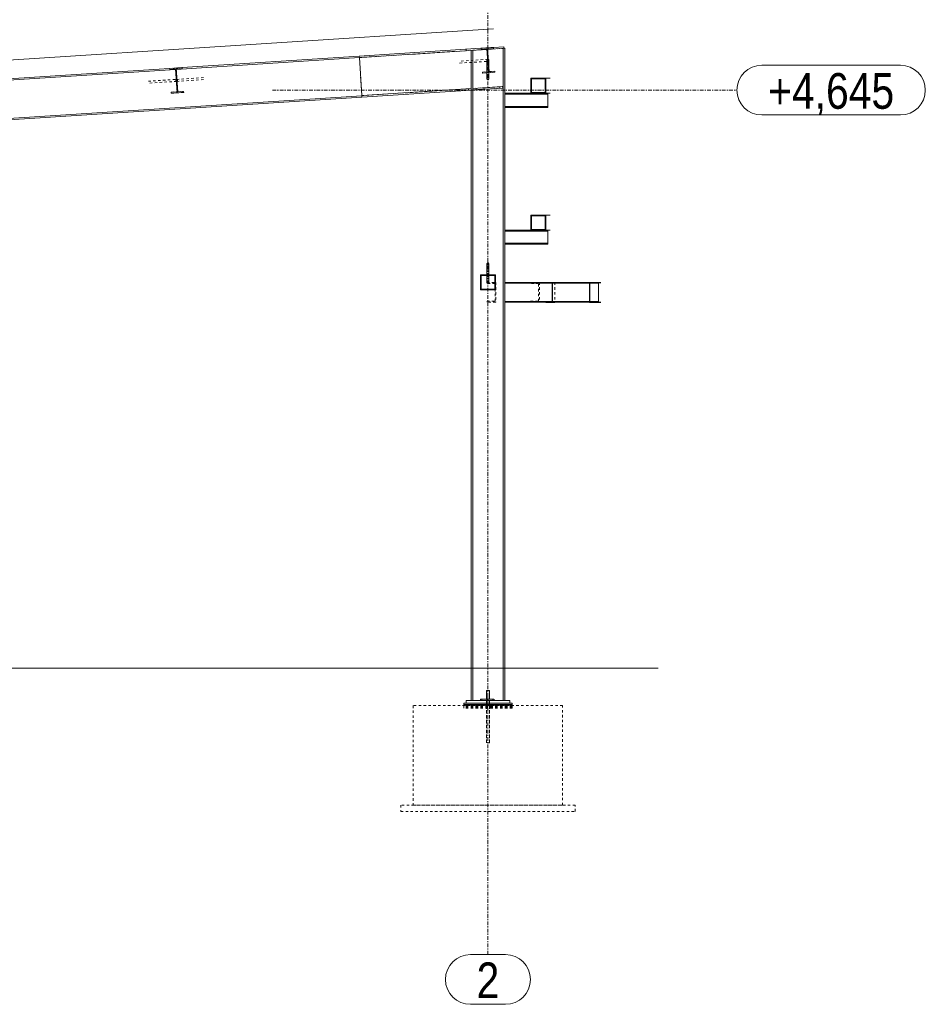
# Model space of a CAD drawing. Header units: millimetres. Extents: x 160938 to 520640, y 9197 to 248394.
# Tile 61 of 137: x 269232 to 276505, y 99009 to 106919. Entities that reach past the tile are written whole.
import ezdxf

# ---------------------------------------------------------------- set-up
doc = ezdxf.new("R2010")
doc.units = ezdxf.units.MM
doc.header["$LTSCALE"] = 10
doc.linetypes.add('DXK_LINE_DOT2', pattern=[3.9198, 1.9599, -1.9599])
doc.linetypes.add('DXK_LINE_DOT3', pattern=[5.9187, 2.979, -0.9799, 0.9799, -0.9799])
doc.styles.add('Arial Narrow', font='ARIALN.TTF', dxfattribs={"height": 0.2})

msp = doc.modelspace()

# ---------------------------------------------------------------- linework, layer by layer
at = {"color": 252, "linetype": 'DXK_LINE_DOT3', "lineweight": 15}
for p, q in [((272992.2, 99408.8), (272992.2, 107853.8)), ((271260.7, 106353.8), (274992.2, 106353.8))]:
    msp.add_line(p, q, dxfattribs=at)
at = {"color": 252, "lineweight": 15}
for p, q in [((273035.6, 106846), (262707.2, 106179.9)), ((263007, 101708.8), (274359.1, 101708.8))]:
    msp.add_line(p, q, dxfattribs=at)
at = {"color": 252, "linetype": 'Continuous', "lineweight": 15}
for p, q in [((272935.8, 106689.6), (271959.1, 106626.6)), ((272983.7, 106680.6), (271959.8, 106614.6)), ((272816.8, 106669.9), (272816, 106681.8)), ((272870.2, 106673.3), (272857.2, 106672.5)), ((272857.2, 101448.8), (272857.2, 106672.5)), ((272870.2, 101448.8), (272870.2, 106673.3)), ((272935.8, 106689.6), (273035.6, 106696)), ((272936.4, 106681.1), (272935.8, 106689.6)), ((272983.5, 106684.2), (272936.4, 106681.1)), ((272995.3, 106501.5), (272983.5, 106684.2)), ((273036.2, 106687.6), (272989.1, 106684.5)), ((272989.1, 106684.5), (273000.9, 106501.9)), ((273119.2, 106689.4), (272989.3, 106681)), ((273118.4, 106701.3), (273035.6, 106696)), ((273035.6, 106696), (273036.2, 106687.6)), ((273127.2, 106689.9), (273114.2, 106689.1)), ((273114.2, 106689.1), (273114.2, 101448.8)), ((273119.2, 106689.4), (273118.4, 106701.3)), ((273127.2, 106689.9), (273127.2, 101448.8)), ((271959.8, 106615.1), (270489.3, 106520.2)), ((271959.1, 106626.6), (270535.6, 106534.8)), ((271959.1, 106626.6), (271959.8, 106615.1)), ((271959.8, 106614.6), (271959.1, 106626.6)), ((271979.5, 106309.2), (271959.8, 106614.6)), ((272984.2, 106591.8), (272984.2, 106500.8)), ((273000.2, 106591.8), (273000.2, 106512.8)), ((270483.7, 106519.9), (267989.3, 106359)), ((270435.8, 106528.3), (268035.6, 106373.5)), ((270435.8, 106528.3), (270535.6, 106534.8)), ((270436.4, 106519.8), (270435.8, 106528.3)), ((270483.5, 106522.9), (270436.4, 106519.8)), ((270495.3, 106340.3), (270483.5, 106522.9)), ((270536.2, 106526.3), (270489.1, 106523.2)), ((270489.1, 106523.2), (270500.9, 106340.6)), ((270535.6, 106534.8), (270536.2, 106526.3)), ((272948.2, 106498.5), (272995.3, 106501.5)), ((272948.8, 106490), (272948.2, 106498.5)), ((273048.6, 106496.5), (272948.8, 106490)), ((272984.2, 106492.3), (272984.2, 106444.3)), ((273000.2, 106493.3), (273000.2, 106444.3)), ((273048, 106504.9), (273000.9, 106501.9)), ((273048.6, 106496.5), (273048, 106504.9)), ((275192.2, 106553.8), (276304.6, 106553.8)), ((272984.2, 106444.3), (272985.3, 106448.5)), ((272985.3, 106440.2), (272984.2, 106444.3)), ((272985.3, 106448.5), (272988.2, 106451.6)), ((272988.2, 106437.1), (272985.3, 106440.2)), ((272988.2, 106451.6), (272992.2, 106452.7)), ((272992.2, 106436), (272988.2, 106437.1)), ((272992.2, 106452.7), (272996.2, 106451.6)), ((272996.2, 106437.1), (272992.2, 106436)), ((272996.2, 106451.6), (272999.1, 106448.5)), ((272999.1, 106440.2), (272996.2, 106437.1)), ((272999.1, 106448.5), (273000.2, 106444.3)), ((273000.2, 106444.3), (272999.1, 106440.2)), ((273336.6, 106328.8), (273336.6, 106448.8)), ((273456.7, 106448.8), (273336.6, 106448.8)), ((273341.6, 106333.8), (273341.6, 106443.8)), ((273341.6, 106443.8), (273451.7, 106443.8)), ((273451.7, 106443.8), (273451.7, 106333.8)), ((273456.7, 106448.8), (273492.4, 106448.8)), ((273456.7, 106328.8), (273456.7, 106448.8)), ((270448.2, 106337.2), (270495.3, 106340.3)), ((270448.8, 106328.7), (270448.2, 106337.2)), ((270548.6, 106335.2), (270448.8, 106328.7)), ((270548, 106343.7), (270500.9, 106340.6)), ((270548.6, 106335.2), (270548, 106343.7)), ((271979.5, 106309.2), (272856.4, 106365.8)), ((271980.3, 106297.3), (272857.2, 106353.8)), ((272837.2, 106352.5), (272836.5, 106364.5)), ((272857.2, 106353.8), (272856.4, 106365.8)), ((272857.2, 106365.8), (272856.4, 106365.8)), ((272871.5, 106366.8), (273112.1, 106382.3)), ((272872.3, 106354.8), (272871.5, 106366.8)), ((272872.3, 106354.8), (273112.9, 106370.4)), ((273112.9, 106370.4), (273112.1, 106382.3)), ((273336.6, 106328.8), (273127.2, 106328.8)), ((273127.2, 106320.8), (273473.1, 106320.8)), ((273336.6, 106328.8), (273456.7, 106328.8)), ((273451.7, 106333.8), (273341.6, 106333.8)), ((273472.4, 106328.8), (273456.7, 106328.8)), ((273473.1, 106328.8), (273472.4, 106328.8)), ((273473.1, 106328.8), (273492.4, 106328.8)), ((273473.1, 106214.8), (273473.1, 106328.8)), ((271979.6, 106308.7), (264045.8, 105797)), ((264046.6, 105785.5), (271980.3, 106297.3)), ((271980.3, 106297.3), (271979.5, 106309.2)), ((271979.6, 106308.7), (271980.3, 106297.3)), ((273127.2, 106222.8), (273473.1, 106222.8)), ((273127.2, 106214.8), (273473.1, 106214.8)), ((275192.2, 106153.8), (276304.6, 106153.8)), ((273336.6, 105228.8), (273336.6, 105348.8)), ((273456.7, 105348.8), (273336.6, 105348.8)), ((273341.6, 105233.8), (273341.6, 105343.8)), ((273341.6, 105343.8), (273451.7, 105343.8)), ((273451.7, 105343.8), (273451.7, 105233.8)), ((273456.7, 105348.8), (273492.4, 105348.8)), ((273456.7, 105228.8), (273456.7, 105348.8)), ((273336.6, 105228.8), (273127.2, 105228.8)), ((273127.2, 105220.8), (273473.1, 105220.8)), ((273336.6, 105228.8), (273456.7, 105228.8)), ((273451.7, 105233.8), (273341.6, 105233.8)), ((273472.4, 105228.8), (273456.7, 105228.8)), ((273473.1, 105228.8), (273472.4, 105228.8)), ((273473.1, 105228.8), (273492.4, 105228.8)), ((273473.1, 105114.8), (273473.1, 105228.8)), ((273127.2, 105122.8), (273473.1, 105122.8)), ((273127.2, 105114.8), (273473.1, 105114.8)), ((272984.2, 104957.5), (272985.3, 104961.7)), ((272984.2, 104957.5), (272984.2, 104868.8)), ((272985.3, 104953.3), (272984.2, 104957.5)), ((272985.3, 104961.7), (272988.2, 104964.7)), ((272988.2, 104950.3), (272985.3, 104953.3)), ((272988.2, 104964.7), (272992.2, 104965.8)), ((272992.2, 104949.1), (272988.2, 104950.3)), ((272992.2, 104965.8), (272996.2, 104964.7)), ((272996.2, 104950.3), (272992.2, 104949.1)), ((272996.2, 104964.7), (272999.1, 104961.7)), ((272999.1, 104953.3), (272996.2, 104950.3)), ((272999.1, 104961.7), (273000.2, 104957.5)), ((273000.2, 104957.5), (272999.1, 104953.3)), ((273000.2, 104957.5), (273000.2, 104868.8)), ((272932.2, 104868.8), (273052.2, 104868.8)), ((272932.2, 104748.8), (272932.2, 104868.8)), ((273047.2, 104863.8), (272937.2, 104863.8)), ((272937.2, 104863.8), (272937.2, 104753.8)), ((272984.2, 104863.8), (272984.2, 104810)), ((273000.2, 104863.8), (273000.2, 104810)), ((273047.2, 104753.8), (273047.2, 104863.8)), ((273052.2, 104868.8), (273052.2, 104748.8)), ((273052.2, 104748.8), (272932.2, 104748.8)), ((272937.2, 104753.8), (273047.2, 104753.8)), ((273456.7, 104808.8), (273127.2, 104808.8)), ((273507.7, 104801.4), (273127.2, 104801.4)), ((273456.7, 104804.8), (273456.7, 104808.8)), ((273456.7, 104808.8), (273511.7, 104808.8)), ((273507.7, 104804.8), (273456.7, 104804.8)), ((273507.7, 104650.8), (273507.7, 104804.8)), ((273528.1, 104808.8), (273511.7, 104808.8)), ((273511.7, 104646.8), (273511.7, 104808.8)), ((273806.9, 104808.8), (273528.1, 104808.8)), ((273806.9, 104801.4), (273528.1, 104801.4)), ((273806.9, 104808.8), (273806.9, 104646.8)), ((273862, 104808.8), (273806.9, 104808.8)), ((273810.9, 104650.8), (273810.9, 104804.8)), ((273810.9, 104804.8), (273862, 104804.8)), ((273879.8, 104801.4), (273827.3, 104801.4)), ((273878.4, 104808.8), (273862, 104808.8)), ((273862, 104804.8), (273862, 104808.8)), ((273878.4, 104804.8), (273862, 104804.8)), ((273879.8, 104808.8), (273878.4, 104808.8)), ((273879.8, 104648.8), (273879.8, 104808.8)), ((273897.7, 104808.8), (273879.8, 104808.8)), ((273897.7, 104804.8), (273879.8, 104804.8)), ((273507.7, 104656.2), (273127.2, 104656.2)), ((273806.9, 104656.2), (273528.1, 104656.2)), ((273879.8, 104656.2), (273827.3, 104656.2)), ((273456.7, 104648.8), (273127.2, 104648.8)), ((273456.7, 104646.8), (273456.7, 104650.8)), ((273456.7, 104650.8), (273507.7, 104650.8)), ((273456.7, 104646.8), (273511.7, 104646.8)), ((273529.6, 104646.8), (273511.7, 104646.8)), ((273806.9, 104648.8), (273528.1, 104648.8)), ((273529.6, 104648.8), (273529.6, 104646.8)), ((273806.9, 104646.8), (273862, 104646.8)), ((273862, 104650.8), (273810.9, 104650.8)), ((273878.4, 104650.8), (273862, 104650.8)), ((273862, 104646.8), (273862, 104650.8)), ((273862, 104646.8), (273897.7, 104646.8)), ((273879.8, 104648.8), (273878.4, 104648.8)), ((273897.7, 104650.8), (273879.8, 104650.8)), ((273004.2, 101528.8), (272980.2, 101528.8)), ((272980.2, 101460.8), (272980.2, 101528.8)), ((273004.2, 101460.8), (273004.2, 101528.8)), ((272817.2, 101428.8), (272797.2, 101428.8)), ((272797.2, 101418.8), (272797.2, 101428.8)), ((272980.2, 101418.8), (272797.2, 101418.8)), ((272980.2, 101418.8), (272797.2, 101418.8)), ((272797.2, 101410.8), (272797.2, 101418.8)), ((272817.2, 101448.8), (272817.2, 101428.8)), ((272817.2, 101448.8), (273167.2, 101448.8)), ((272817.2, 101428.8), (273167.2, 101428.8)), ((272932.2, 101460.8), (273032.2, 101460.8)), ((272932.2, 101448.8), (272932.2, 101460.8)), ((272980.2, 101408.8), (272980.2, 101428.8)), ((272982.2, 101448.8), (272982.2, 101460.8)), ((273004.2, 101408.8), (273004.2, 101428.8)), ((273187.2, 101418.8), (273004.2, 101418.8)), ((273187.2, 101418.8), (273004.2, 101418.8)), ((273032.2, 101460.8), (273032.2, 101448.8)), ((273167.2, 101448.8), (273167.2, 101428.8)), ((273187.2, 101428.8), (273167.2, 101428.8)), ((273187.2, 101418.8), (273187.2, 101428.8)), ((273187.2, 101410.8), (273187.2, 101418.8)), ((272980.2, 101410.8), (272797.2, 101410.8)), ((272797.2, 101408.8), (272797.2, 101410.8)), ((272980.2, 101410.8), (272797.2, 101410.8)), ((273187.2, 101410.8), (273004.2, 101410.8)), ((273187.2, 101410.8), (273004.2, 101410.8)), ((273187.2, 101408.8), (273187.2, 101410.8)), ((272851, 99408.8), (273133.4, 99408.8)), ((272851, 99008.8), (273133.4, 99008.8))]:
    msp.add_line(p, q, dxfattribs=at)
at = {"color": 252, "linetype": 'DXK_LINE_DOT2', "lineweight": 15}
for p, q in [((271959.8, 106614.6), (272857.2, 106672.5)), ((272857.2, 106672.5), (272857.2, 106365.8)), ((272870.2, 106673.3), (273114.2, 106689.1)), ((272935.8, 106689.6), (273035.6, 106696)), ((273035.6, 106696), (272935.8, 106689.6)), ((272936.4, 106681.1), (272935.8, 106689.6)), ((272983.5, 106684.2), (272936.4, 106681.1)), ((272995.3, 106501.5), (272983.5, 106684.2)), ((272989.3, 106681), (272983.7, 106680.6)), ((273036.2, 106687.6), (272989.1, 106684.5)), ((272989.1, 106684.5), (273000.9, 106501.9)), ((273035.6, 106696), (273036.2, 106687.6)), ((271959.8, 106615.1), (271979.6, 106308.7)), ((272992.1, 106601), (272764.9, 106586.4)), ((272764.9, 106570.4), (272992.3, 106585)), ((272985.3, 106596.9), (272984.2, 106593)), ((272984.2, 106593), (272984.2, 106591.8)), ((272984.9, 106593), (272985.9, 106597)), ((272985.9, 106589), (272984.9, 106593)), ((272988.2, 106599.7), (272985.3, 106596.9)), ((272985.9, 106597), (272988.5, 106600)), ((272988.6, 106586.1), (272985.9, 106589)), ((272992.2, 106600.7), (272988.2, 106599.7)), ((272988.5, 106600), (272992.1, 106601)), ((272992.3, 106585), (272988.6, 106586.1)), ((272992.1, 106601), (272995.8, 106600)), ((272996.2, 106599.7), (272992.2, 106600.7)), ((272995.9, 106586.1), (272992.3, 106585)), ((272995.8, 106600), (272998.5, 106597)), ((272998.6, 106589), (272995.9, 106586.1)), ((272999.1, 106596.9), (272996.2, 106599.7)), ((272998.5, 106597), (272999.5, 106593)), ((272999.5, 106593), (272998.6, 106589)), ((273000.2, 106593), (272999.1, 106596.9)), ((273000.2, 106593), (273000.2, 106591.8)), ((270435.8, 106528.3), (270535.6, 106534.8)), ((270535.6, 106534.8), (270435.8, 106528.3)), ((270436.4, 106519.8), (270435.8, 106528.3)), ((270483.5, 106522.9), (270436.4, 106519.8)), ((270495.3, 106340.3), (270483.5, 106522.9)), ((270489.3, 106520.2), (270483.7, 106519.9)), ((270536.2, 106526.3), (270489.1, 106523.2)), ((270489.1, 106523.2), (270500.9, 106340.6)), ((270535.6, 106534.8), (270536.2, 106526.3)), ((272948.2, 106498.5), (272995.3, 106501.5)), ((272948.8, 106490), (272948.2, 106498.5)), ((273048.6, 106496.5), (272948.8, 106490)), ((272984.2, 106500.8), (272984.2, 106492.3)), ((273000.2, 106512.8), (273000.2, 106493.3)), ((273000.9, 106501.9), (273048, 106504.9)), ((273048, 106504.9), (273048.6, 106496.5)), ((270264.9, 106425.1), (270492.1, 106439.7)), ((270492.3, 106423.8), (270264.9, 106409.1)), ((270484.9, 106431.7), (270485.9, 106435.7)), ((270484.9, 106431.7), (270485.9, 106435.7)), ((270485.9, 106427.7), (270484.9, 106431.7)), ((270485.9, 106427.7), (270484.9, 106431.7)), ((270485.9, 106435.7), (270488.5, 106438.7)), ((270485.9, 106435.7), (270488.5, 106438.7)), ((270488.6, 106424.8), (270485.9, 106427.7)), ((270488.6, 106424.8), (270485.9, 106427.7)), ((270488.5, 106438.7), (270492.1, 106439.7)), ((270488.5, 106438.7), (270492.1, 106439.7)), ((270492.3, 106423.8), (270488.6, 106424.8)), ((270492.3, 106423.8), (270488.6, 106424.8)), ((270492.1, 106439.7), (270719.5, 106454.4)), ((270492.1, 106439.7), (270495.8, 106438.7)), ((270492.1, 106439.7), (270495.8, 106438.7)), ((270492.3, 106423.8), (270719.5, 106438.4)), ((270495.9, 106424.8), (270492.3, 106423.8)), ((270495.9, 106424.8), (270492.3, 106423.8)), ((270495.8, 106438.7), (270498.5, 106435.7)), ((270495.8, 106438.7), (270498.5, 106435.7)), ((270498.6, 106427.7), (270495.9, 106424.8)), ((270498.6, 106427.7), (270495.9, 106424.8)), ((270498.5, 106435.7), (270499.5, 106431.7)), ((270498.5, 106435.7), (270499.5, 106431.7)), ((270499.5, 106431.7), (270498.6, 106427.7)), ((270499.5, 106431.7), (270498.6, 106427.7)), ((270448.2, 106337.2), (270495.3, 106340.3)), ((270448.8, 106328.7), (270448.2, 106337.2)), ((270548.6, 106335.2), (270448.8, 106328.7)), ((270500.9, 106340.6), (270548, 106343.7)), ((270548, 106343.7), (270548.6, 106335.2)), ((272856.4, 106365.8), (271979.5, 106309.2)), ((272871.5, 106366.8), (273112.1, 106382.3)), ((272872.3, 106354.8), (272871.5, 106366.8)), ((272872.3, 106354.8), (273112.9, 106370.4)), ((272897.9, 106356.4), (272897.1, 106368.4)), ((273087.3, 106368.7), (273086.5, 106380.7)), ((273112.9, 106370.4), (273112.1, 106382.3)), ((273127.2, 106328.8), (273127.2, 106214.8)), ((273472.4, 106328.8), (273336.6, 106328.8)), ((273473.1, 106328.8), (273472.4, 106328.8)), ((273127.2, 105228.8), (273127.2, 105114.8)), ((273472.4, 105228.8), (273336.6, 105228.8)), ((273473.1, 105228.8), (273472.4, 105228.8)), ((272984.2, 104868.8), (272984.2, 104863.8)), ((273000.2, 104868.8), (273000.2, 104863.8)), ((272984.2, 104810), (272984.2, 104808.8)), ((272984.2, 104808.8), (272985.3, 104805)), ((272985, 104799.3), (272985, 104808.8)), ((272985, 104808.8), (273055, 104808.8)), ((273049.5, 104799.3), (272985, 104799.3)), ((272985.3, 104805), (272988.2, 104802.2)), ((272988.2, 104802.2), (272992.2, 104801.1)), ((272992.2, 104801.1), (272996.2, 104802.2)), ((272996.2, 104802.2), (272999.1, 104805)), ((272999.1, 104805), (273000.2, 104808.8)), ((273000.2, 104810), (273000.2, 104808.8)), ((273049.5, 104658.3), (273049.5, 104799.3)), ((273055, 104808.8), (273055, 104648.8)), ((273127.2, 104808.8), (273127.2, 104648.8)), ((273334.9, 104799.3), (273334.9, 104808.8)), ((273334.9, 104808.8), (273404.9, 104808.8)), ((273399.4, 104799.3), (273334.9, 104799.3)), ((273399.4, 104658.3), (273399.4, 104799.3)), ((273404.9, 104808.8), (273404.9, 104648.8)), ((273528.1, 104808.8), (273456.7, 104808.8)), ((273528.1, 104801.4), (273507.7, 104801.4)), ((273529.6, 104808.8), (273528.1, 104808.8)), ((273529.6, 104808.8), (273529.6, 104648.8)), ((273878.4, 104808.8), (273806.9, 104808.8)), ((273827.3, 104801.4), (273806.9, 104801.4)), ((273879.8, 104808.8), (273878.4, 104808.8)), ((273879.8, 104804.8), (273878.4, 104804.8)), ((272985, 104648.8), (272985, 104658.3)), ((272985, 104658.3), (273049.5, 104658.3)), ((273334.9, 104648.8), (273334.9, 104658.3)), ((273334.9, 104658.3), (273399.4, 104658.3)), ((273528.1, 104656.2), (273507.7, 104656.2)), ((273827.3, 104656.2), (273806.9, 104656.2)), ((273055, 104648.8), (272985, 104648.8)), ((273404.9, 104648.8), (273334.9, 104648.8)), ((273528.1, 104648.8), (273456.7, 104648.8)), ((273878.4, 104648.8), (273806.9, 104648.8)), ((273879.8, 104650.8), (273878.4, 104650.8)), ((273004.2, 101528.8), (272980.2, 101528.8)), ((272980.2, 101528.8), (272980.2, 101108.8)), ((273004.2, 101528.8), (273004.2, 101108.8)), ((273167.2, 101428.8), (272817.2, 101428.8)), ((273127.2, 101448.8), (272857.2, 101448.8)), ((273032.2, 101448.8), (272932.2, 101448.8)), ((272942.2, 101460.8), (273042.2, 101460.8)), ((272942.2, 101448.8), (272942.2, 101460.8)), ((273042.2, 101448.8), (272942.2, 101448.8)), ((272980.2, 101428.8), (272980.2, 101460.8)), ((273004.2, 101418.8), (272980.2, 101418.8)), ((273004.2, 101418.8), (272980.2, 101418.8)), ((272992.2, 101424.8), (272992.2, 101484.8)), ((272992.2, 101424.8), (272992.2, 101484.8)), ((272992.2, 101448.8), (272992.2, 101460.8)), ((272992.2, 101428.8), (272992.2, 101448.8)), ((272992.2, 101428.8), (272992.2, 101448.8)), ((273004.2, 101428.8), (273004.2, 101460.8)), ((273042.2, 101460.8), (273042.2, 101448.8)), ((272392.2, 101408.8), (272392.2, 100608.8)), ((273592.2, 101408.8), (272392.2, 101408.8)), ((272797.2, 101405.8), (272797.2, 101408.8)), ((273187.2, 101405.8), (272797.2, 101405.8)), ((273187.2, 101405.8), (272797.2, 101405.8)), ((272797.2, 101400.8), (272797.2, 101405.8)), ((273187.2, 101400.8), (272797.2, 101400.8)), ((273187.2, 101400.8), (272797.2, 101400.8)), ((272797.2, 101397.8), (272797.2, 101400.8)), ((273187.2, 101397.8), (272797.2, 101397.8)), ((273187.2, 101397.8), (272797.2, 101397.8)), ((272797.2, 101394.8), (272797.2, 101397.8)), ((273187.2, 101394.8), (272797.2, 101394.8)), ((273187.2, 101394.8), (272797.2, 101394.8)), ((272797.2, 101392.8), (272797.2, 101394.8)), ((273187.2, 101392.8), (272797.2, 101392.8)), ((273187.2, 101392.8), (272797.2, 101392.8)), ((272797.2, 101390.8), (272797.2, 101392.8)), ((273187.2, 101390.8), (272797.2, 101390.8)), ((273187.2, 101390.8), (272797.2, 101390.8)), ((272797.2, 101389.8), (272797.2, 101390.8)), ((273187.2, 101389.8), (272797.2, 101389.8)), ((273187.2, 101389.8), (272797.2, 101389.8)), ((272797.2, 101388.8), (272797.2, 101389.8)), ((273187.2, 101388.8), (272797.2, 101388.8)), ((273004.2, 101410.8), (272980.2, 101410.8)), ((273004.2, 101410.8), (272980.2, 101410.8)), ((272980.2, 101108.8), (272980.2, 101408.8)), ((273004.2, 101108.8), (273004.2, 101408.8)), ((273187.2, 101405.8), (273187.2, 101408.8)), ((273187.2, 101400.8), (273187.2, 101405.8)), ((273187.2, 101397.8), (273187.2, 101400.8)), ((273187.2, 101394.8), (273187.2, 101397.8)), ((273187.2, 101392.8), (273187.2, 101394.8)), ((273187.2, 101390.8), (273187.2, 101392.8)), ((273187.2, 101389.8), (273187.2, 101390.8)), ((273187.2, 101388.8), (273187.2, 101389.8)), ((273592.2, 100608.8), (273592.2, 101408.8)), ((273004.2, 101108.8), (272980.2, 101108.8)), ((273004.2, 101108.8), (272980.2, 101108.8)), ((272292.2, 100608.8), (272292.2, 100558.8)), ((273692.2, 100608.8), (272292.2, 100608.8)), ((272292.2, 100558.8), (273692.2, 100558.8)), ((272392.2, 100608.8), (273592.2, 100608.8)), ((273692.2, 100558.8), (273692.2, 100608.8))]:
    msp.add_line(p, q, dxfattribs=at)
at = {"color": 252, "linetype": 'Continuous', "lineweight": 15}
for centre, start, end in [((275192.2, 106353.8), 90, 270), ((276304.6, 106353.8), 270, 90), ((272851, 99208.8), 90, 270), ((273133.4, 99208.8), 270, 90)]:
    msp.add_arc(centre, 200, start, end, dxfattribs=at)

# ---------------------------------------------------------------- texts
at = {"color": 252, "linetype": 'Continuous', "lineweight": 15, "style": 'Arial Narrow'}
for s, height, p in [('+4,645', 286.33, (275242.2, 106203.8)), ('2', 286.3, (272901, 99058.8))]:
    msp.add_text(s, height=height, dxfattribs=at).set_placement(p)

doc.saveas('drawing.dxf')
